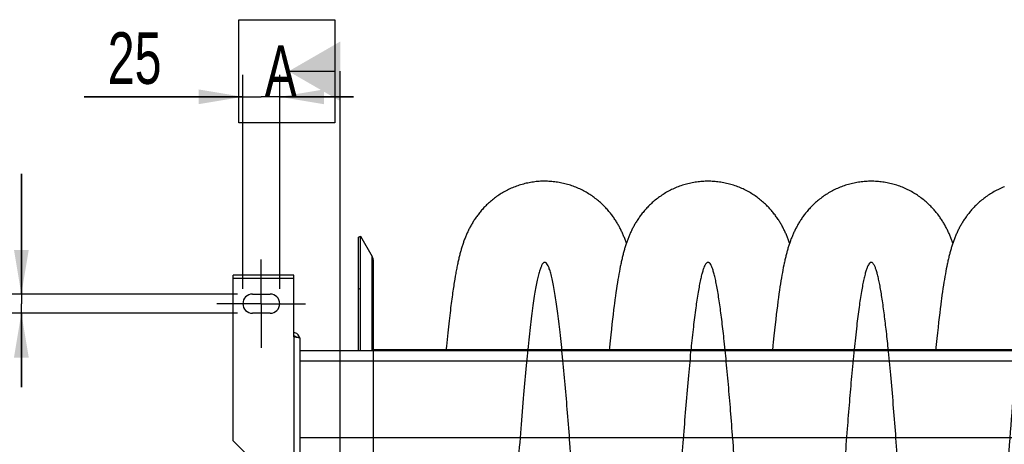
# Model space of a CAD drawing. Extents: x 0 to 594, y 0 to 420.
# Tile 6 of 18: x 304 to 370, y 105 to 134. Entities that reach past the tile are written whole.
import ezdxf

# ---------------------------------------------------------------- set-up
doc = ezdxf.new("R2010")
doc.units = 0
doc.header["$LTSCALE"] = 32.67
doc.linetypes.add('CENTER', pattern=[0.6, 0.375, -0.075, 0.075, -0.075])
doc.layers.get('0').update_dxf_attribs({"linetype": 'CONTINUOUS'})
for name, color, linetype in [('110528_DXF_CONTINUOUS_LINE', 7, 'CONTINUOUS'), ('110528_DXF_DIMENSION', 7, 'CONTINUOUS'), ('110534_DXF_AXIS', 7, 'CONTINUOUS'), ('110534_DXF_CONTINUOUS_LINE', 7, 'CONTINUOUS'), ('110591_DXF_CONTINUOUS_LINE', 7, 'CONTINUOUS'), ('110801_DXF_CONTINUOUS_LINE', 7, 'CONTINUOUS'), ('AG_HOSE_100_DXF_CONTINUOUS', 7, 'CONTINUOUS'), ('ASE_65-100-10_DXF_DIMENSIO', 7, 'CONTINUOUS')]:
    doc.layers.add(name, color=color, linetype=linetype)
doc.styles.get("Standard").update_dxf_attribs({"font": 'txt', "width": 0.7})
doc.dimstyles.new('DIMSTYLE_3', dxfattribs={"dimtxt": 3.5, "dimasz": 3, "dimexe": 1.5, "dimexo": 1, "dimgap": 0.875, "dimtad": 1, "dimdec": 3, "dimlfac": 10, "dimtxsty": 'STANDARD', "dimblk": '_ARROW_FILLED', "dimblk1": '_ARROW_FILLED', "dimblk2": '_ARROW_FILLED', "dimcen": 0.09, "dimazin": 3, "dimtp": 0.2, "dimtm": 0.2, "dimtfac": 1, "dimtdec": 3, "dimtofl": 0, "dimtmove": 0, "dimatfit": 3, "dimtolj": 1})

# ---------------------------------------------------------------- blocks, each defined once
blk = doc.blocks.new('_ARROW_FILLED')
at = {"color": 0, "linetype": 'BYBLOCK'}
blk.add_solid([(0, 0), (-1, 0.167), (-1, -0.167)], dxfattribs=at)
blk = doc.blocks.new('*D3')
at = {"layer": 'ASE_65-100-10_DXF_DIMENSIO', "color": 2, "linetype": 'CONTINUOUS'}
for p, q in [((318.868, 115.394), (318.868, 129.915)), ((321.368, 115.394), (321.368, 129.915)), ((318.868, 128.415), (308.111, 128.415)), ((308.111, 128.415), (320.118, 128.415)), ((326.368, 128.415), (320.118, 128.415)), ((321.368, 128.415), (326.368, 128.415))]:
    blk.add_line(p, q, dxfattribs=at)
at = {"layer": 'ASE_65-100-10_DXF_DIMENSIO', "color": 2, "linetype": 'CONTINUOUS', "xscale": 3, "yscale": 3, "zscale": 3}
blk.add_blockref('_ARROW_FILLED', (318.868, 128.415), dxfattribs=at)
at = {"layer": 'ASE_65-100-10_DXF_DIMENSIO', "color": 2, "linetype": 'CONTINUOUS', "xscale": 3, "yscale": 3, "zscale": 3, "rotation": 180}
blk.add_blockref('_ARROW_FILLED', (321.368, 128.415), dxfattribs=at)
at = {"layer": 'ASE_65-100-10_DXF_DIMENSIO', "color": 2, "linetype": 'CONTINUOUS', "insert": (313.361, 132.79), "char_height": 3.5, "width": 7.875, "attachment_point": 3}
blk.add_mtext('25', dxfattribs=at)
blk = doc.blocks.new('*D4')
at = {"layer": 'ASE_65-100-10_DXF_DIMENSIO', "color": 2, "linetype": 'CONTINUOUS'}
for p, q in [((303.868, 115.044), (303.868, 123.193)), ((303.868, 123.193), (303.868, 114.394)), ((318.518, 115.044), (302.368, 115.044)), ((303.868, 108.744), (303.868, 114.394)), ((318.518, 113.744), (302.368, 113.744)), ((303.868, 113.744), (303.868, 108.744))]:
    blk.add_line(p, q, dxfattribs=at)
at = {"layer": 'ASE_65-100-10_DXF_DIMENSIO', "color": 2, "linetype": 'CONTINUOUS', "xscale": 3, "yscale": 3, "zscale": 3}
for p, rotation in [((303.868, 115.044), 270), ((303.868, 113.744), 90)]:
    blk.add_blockref('_ARROW_FILLED', p, dxfattribs=dict(at, rotation=rotation))
at = {"layer": 'ASE_65-100-10_DXF_DIMENSIO', "color": 2, "linetype": 'CONTINUOUS', "insert": (299.493, 118.693), "char_height": 3.5, "width": 6.75, "attachment_point": 1, "rotation": 90}
blk.add_mtext('13', dxfattribs=at)

msp = doc.modelspace()

# ---------------------------------------------------------------- linework, layer by layer
at = {"layer": '110528_DXF_CONTINUOUS_LINE', "color": 7, "linetype": 'CONTINUOUS'}
for p, q in [((326.7, 118.89382), (326.82991, 118.96882)), ((326.82991, 111.216), (326.82991, 118.96882)), ((326.82991, 118.96882), (327.62894, 117.58484)), ((327.71603, 111.216), (327.71603, 117.25984))]:
    msp.add_line(p, q, dxfattribs=at)
at = {"layer": '110528_DXF_CONTINUOUS_LINE', "color": 3, "linetype": 'CONTINUOUS'}
msp.add_line((326.7, 111.216), (326.7, 118.89382), dxfattribs=at)
at = {"layer": '110528_DXF_CONTINUOUS_LINE', "color": 9, "linetype": 'CONTINUOUS'}
for p, q in [((327.62894, 111.216), (327.62894, 117.58484)), ((326.7, 115.38225), (326.82991, 115.44847))]:
    msp.add_line(p, q, dxfattribs=at)
at = {"layer": '110528_DXF_CONTINUOUS_LINE', "color": 7, "linetype": 'CONTINUOUS'}
msp.add_arc((327.06603, 117.25984), 0.65, 0, 30, dxfattribs=at)
at = {"layer": '110528_DXF_DIMENSION', "color": 2, "linetype": 'CONTINUOUS'}
for p, q in [((318.59328, 126.64324), (318.59328, 133.64324)), ((318.59328, 133.64324), (325.09328, 133.64324)), ((325.09328, 133.64324), (325.09328, 126.64324)), ((321.96828, 130.14324), (325.09328, 130.14324)), ((325.46828, 47.6444), (325.46828, 130.14324)), ((325.09328, 126.64324), (318.59328, 126.64324))]:
    msp.add_line(p, q, dxfattribs=at)
msp.add_solid([(325.46828, 132.16397), (325.46828, 128.12252), (321.96828, 130.14324)], dxfattribs=at)
at = {"layer": '110534_DXF_AXIS', "color": 7, "linetype": 'CENTER'}
for q in [(320.11828, 117.39383), (317.11827, 114.39382), (320.11828, 111.39381), (323.11829, 114.39382)]:
    msp.add_line((320.11828, 114.39382), q, dxfattribs=at)
at = {"layer": '110534_DXF_CONTINUOUS_LINE', "color": 3, "linetype": 'CONTINUOUS'}
for p, q in [((318.21828, 105.09913), (318.21828, 116.32048)), ((322.31828, 116.32047), (318.21828, 116.32047)), ((322.31828, 112.14607), (322.31828, 116.32048)), ((319.51828, 115.04382), (320.71828, 115.04382)), ((320.71828, 113.74382), (319.51828, 113.74382)), ((322.71828, 112.08586), (322.71828, 76.39382)), ((318.21828, 105.09913), (321.21828, 102.09913))]:
    msp.add_line(p, q, dxfattribs=at)
at = {"layer": '110534_DXF_CONTINUOUS_LINE', "color": 9, "linetype": 'CONTINUOUS'}
for p, q in [((318.21828, 116.12047), (322.31828, 116.12047)), ((322.31828, 112.14607), (322.31828, 101.90517))]:
    msp.add_line(p, q, dxfattribs=at)
at = {"layer": '110534_DXF_CONTINUOUS_LINE', "color": 3, "linetype": 'CONTINUOUS'}
for centre, radius, start, end in [((319.51828, 114.39382), 0.65, 90, 270), ((320.71828, 114.39382), 0.65, 270, 90), ((322.32683, 112.02848), 0.39145, 9.3446461, 10.1091537)]:
    msp.add_arc(centre, radius, start, end, dxfattribs=at)
for points, knots in [([(322.7122, 112.09719), (322.69633, 112.18623), (322.59693, 112.35873), (322.40937, 112.42406), (322.31828, 112.42406)], [0, 0, 0, 0, 0.49822857, 1, 1, 1, 1]), ([(322.31828, 112.14607), (322.36932, 112.14118), (322.44347, 112.1341), (322.53768, 112.12399), (322.59771, 112.11661), (322.64647, 112.10963), (322.6842, 112.10206), (322.70546, 112.09649), (322.71828, 112.08945), (322.71828, 112.08586)], [0, 0, 0, 0, 0.37771184, 0.54853637, 0.69852876, 0.82207755, 0.91471109, 0.97358369, 1, 1, 1, 1])]:
    msp.add_open_spline(points, degree=3, knots=knots, dxfattribs=at)
at = {"layer": '110534_DXF_CONTINUOUS_LINE', "color": 7, "linetype": 'CONTINUOUS'}
msp.add_open_spline([(322.31828, 112.22629), (322.35246, 112.22629), (322.42185, 112.20842), (322.4731, 112.15824), (322.49053, 112.12903)], degree=3, knots=[0, 0, 0, 0, 0.50119096, 1, 1, 1, 1], dxfattribs=at)
at = {"layer": '110591_DXF_CONTINUOUS_LINE', "color": 7, "linetype": 'CONTINUOUS'}
msp.add_line((332.6317, 111.25882), (327.71603, 111.25882), dxfattribs=at)
at = {"layer": '110801_DXF_CONTINUOUS_LINE', "color": 7, "linetype": 'CONTINUOUS'}
msp.add_line((322.71828, 111.216), (394.91828, 111.216), dxfattribs=at)
at = {"layer": '110801_DXF_CONTINUOUS_LINE', "color": 9, "linetype": 'CONTINUOUS'}
for p, q in [((322.71828, 110.51612), (394.91828, 110.51612)), ((322.71828, 105.32579), (394.91828, 105.32579))]:
    msp.add_line(p, q, dxfattribs=at)
at = {"layer": 'AG_HOSE_100_DXF_CONTINUOUS', "color": 7, "linetype": 'CONTINUOUS'}
for p, q in [((344.40163, 116.74912), (344.36933, 116.57918)), ((355.47463, 116.83811), (355.44318, 116.67641)), ((355.50613, 116.99371), (355.47463, 116.83811)), ((366.51429, 116.75711), (366.48224, 116.58894)), ((366.54645, 116.91914), (366.51429, 116.75711)), ((333.25442, 116.24884), (333.22043, 116.04872)), ((344.30469, 116.21802), (344.27219, 116.02559)), ((344.33704, 116.40233), (344.30469, 116.21802)), ((344.36933, 116.57918), (344.33704, 116.40233)), ((355.34779, 116.14541), (355.31532, 115.95028)), ((355.37988, 116.33098), (355.34779, 116.14541)), ((355.41163, 116.50763), (355.37988, 116.33098)), ((355.44318, 116.67641), (355.41163, 116.50763)), ((366.38615, 116.04309), (366.35399, 115.84599)), ((366.41822, 116.23231), (366.38615, 116.04309)), ((366.45023, 116.41415), (366.41822, 116.23231)), ((366.48224, 116.58894), (366.45023, 116.41415)), ((344.17319, 115.3934), (344.13951, 115.16229)), ((344.20649, 115.61389), (344.17319, 115.3934)), ((344.23947, 115.8244), (344.20649, 115.61389)), ((344.27219, 116.02559), (344.23947, 115.8244)), ((355.24906, 115.52868), (355.21514, 115.3007)), ((355.28243, 115.74495), (355.24906, 115.52868)), ((355.31532, 115.95028), (355.28243, 115.74495)), ((366.28916, 115.42631), (366.25637, 115.20241)), ((366.32168, 115.64057), (366.28916, 115.42631)), ((366.35399, 115.84599), (366.32168, 115.64057)), ((344.10543, 114.91994), (344.07089, 114.66567)), ((344.13951, 115.16229), (344.10543, 114.91994)), ((355.14558, 114.807), (355.10991, 114.54018)), ((355.18066, 115.06034), (355.14558, 114.807)), ((355.21514, 115.3007), (355.18066, 115.06034)), ((366.22322, 114.96822), (366.18967, 114.7229)), ((366.25637, 115.20241), (366.22322, 114.96822)), ((344.07089, 114.66567), (344.03585, 114.39869)), ((355.07362, 114.25934), (355.03676, 113.96413)), ((355.10991, 114.54018), (355.07362, 114.25934)), ((366.10357, 114.05557), (366.06808, 113.7646)), ((366.13843, 114.33231), (366.10357, 114.05557)), ((343.94569, 113.67033), (343.90846, 113.35225)), ((343.98224, 113.97269), (343.94569, 113.67033)), ((354.99923, 113.65341), (354.96093, 113.32573)), ((355.03676, 113.96413), (354.99923, 113.65341)), ((366.03181, 113.45779), (365.99463, 113.13335)), ((366.06808, 113.7646), (366.03181, 113.45779)), ((343.87034, 113.01632), (343.83122, 112.66074)), ((343.90846, 113.35225), (343.87034, 113.01632)), ((354.92164, 112.97838), (354.88106, 112.60802)), ((354.96093, 113.32573), (354.92164, 112.97838)), ((365.95643, 112.78984), (365.91708, 112.42515)), ((365.99463, 113.13335), (365.95643, 112.78984)), ((343.79088, 112.28265), (343.74913, 111.87915)), ((343.83122, 112.66074), (343.79088, 112.28265)), ((354.8391, 112.21266), (354.79557, 111.78958)), ((354.88106, 112.60802), (354.8391, 112.21266)), ((365.87668, 112.0394), (365.83532, 111.6326)), ((365.91708, 112.42515), (365.87668, 112.0394)), ((343.70601, 111.4497), (343.68307, 111.216)), ((343.74913, 111.87915), (343.70601, 111.4497)), ((365.83532, 111.6326), (365.79417, 111.216))]:
    msp.add_line(p, q, dxfattribs=at)
at = {"layer": 'AG_HOSE_100_DXF_CONTINUOUS', "color": 9, "linetype": 'CONTINUOUS'}
for p in [(327.71603, 66.39382), (389.71603, 111.25882)]:
    msp.add_line(p, (327.71603, 111.25882), dxfattribs=at)
at = {"layer": 'AG_HOSE_100_DXF_CONTINUOUS', "color": 7, "linetype": 'CONTINUOUS'}
for points in [[(339.31932, 122.69382), (339.23715, 122.69322), (339.13858, 122.69091), (339.04007, 122.68687), (338.94161, 122.68109), (338.84327, 122.67358), (338.74508, 122.66435), (338.64708, 122.6534), (338.5493, 122.64072), (338.4518, 122.62634), (338.3546, 122.61025), (338.25774, 122.59247), (338.16127, 122.573), (338.06521, 122.55186), (337.9696, 122.52906), (337.8745, 122.50461), (337.77993, 122.47854), (337.68591, 122.45084), (337.59252, 122.42155), (337.49977, 122.39067), (337.40768, 122.35824), (337.31632, 122.32427), (337.22571, 122.28878), (337.13587, 122.2518), (337.04687, 122.21336), (336.95873, 122.17348), (336.87147, 122.13218), (336.78519, 122.08954), (336.69992, 122.04557), (336.61566, 122.0003), (336.53251, 121.95381), (336.45049, 121.90612), (336.36961, 121.85727), (336.28995, 121.80734), (336.21152, 121.75636), (336.13433, 121.70436), (336.05848, 121.65144), (335.98395, 121.59764), (335.91076, 121.54299), (335.83899, 121.4876), (335.76862, 121.43151), (335.69967, 121.37475), (335.63221, 121.31745), (335.56623, 121.25964), (335.50172, 121.20137), (335.43875, 121.14276), (335.37735, 121.08388), (335.31746, 121.02475), (335.25908, 120.96543), (335.20221, 120.90599), (335.14681, 120.84642), (335.09281, 120.78673), (335.04018, 120.72694), (334.98891, 120.66708), (334.93892, 120.60713), (334.89018, 120.54708), (334.84268, 120.487), (334.79645, 120.42696), (334.75143, 120.36696), (334.70762, 120.30704), (334.66511, 120.24736), (334.62387, 120.18799), (334.58386, 120.12892), (334.54505, 120.07017), (334.50746, 120.01183), (334.471, 119.95385), (334.43553, 119.89606), (334.40103, 119.83847), (334.36747, 119.78109), (334.33471, 119.72371), (334.30274, 119.66635), (334.27152, 119.60901), (334.24094, 119.55147), (334.21097, 119.4937), (334.1816, 119.43571), (334.15276, 119.37738), (334.1244, 119.31861), (334.09654, 119.25946), (334.06922, 119.20001), (334.04242, 119.14023), (334.01612, 119.08011), (333.99038, 119.01979), (333.96518, 118.95925), (333.94051, 118.89847), (333.91638, 118.83757), (333.8928, 118.77654), (333.86974, 118.71536), (333.8472, 118.65408), (333.82517, 118.59271), (333.80363, 118.53121), (333.78257, 118.4696), (333.76199, 118.40792), (333.74185, 118.3461), (333.7221, 118.28402), (333.70272, 118.22165), (333.6837, 118.15898), (333.66498, 118.09583), (333.64655, 118.03219), (333.62839, 117.96801), (333.61044, 117.90308), (333.59266, 117.83733), (333.57507, 117.77074), (333.55761, 117.70316), (333.54028, 117.63449), (333.52306, 117.56474), (333.50594, 117.49382), (333.48892, 117.42169), (333.47197, 117.34829), (333.4551, 117.27357), (333.4383, 117.19749), (333.42155, 117.11998), (333.40484, 117.04093), (333.38815, 116.9603), (333.37149, 116.87802), (333.35482, 116.79398), (333.33815, 116.70812), (333.32147, 116.62038), (333.30476, 116.53065), (333.28804, 116.43894), (333.25442, 116.24884)], [(344.84712, 118.49592), (344.84601, 118.49921), (344.82425, 118.56214), (344.80204, 118.62477), (344.77936, 118.68717), (344.75618, 118.74934), (344.73255, 118.81118), (344.70843, 118.87272), (344.68382, 118.93397), (344.65875, 118.99484), (344.6332, 119.05533), (344.60716, 119.11549), (344.58062, 119.17528), (344.5536, 119.23471), (344.52605, 119.29381), (344.49796, 119.35262), (344.46934, 119.41111), (344.44015, 119.46934), (344.41034, 119.52737), (344.37992, 119.58518), (344.34887, 119.6428), (344.31704, 119.70047), (344.28443, 119.75814), (344.251, 119.81583), (344.21659, 119.87383), (344.18112, 119.93214), (344.14461, 119.99073), (344.10693, 120.04972), (344.06799, 120.10917), (344.02782, 120.16897), (343.98644, 120.22902), (343.94383, 120.28929), (343.89996, 120.34975), (343.85491, 120.41025), (343.80866, 120.47074), (343.76118, 120.53122), (343.71249, 120.59161), (343.6626, 120.65186), (343.61146, 120.71197), (343.55898, 120.772), (343.50515, 120.83191), (343.44994, 120.89167), (343.39325, 120.95133), (343.33502, 121.0109), (343.27527, 121.07028), (343.21397, 121.12946), (343.15107, 121.1884), (343.08658, 121.24704), (343.0206, 121.30523), (342.95311, 121.36293), (342.8841, 121.4201), (342.81366, 121.47662), (342.7418, 121.53242), (342.6685, 121.58749), (342.59386, 121.64172), (342.51786, 121.69507), (342.44051, 121.74749), (342.3619, 121.7989), (342.28205, 121.84926), (342.20095, 121.89853), (342.1187, 121.94664), (342.0353, 121.99354), (341.95078, 122.03922), (341.86523, 122.08359), (341.77866, 122.12662), (341.6911, 122.1683), (341.60264, 122.20855), (341.51331, 122.24735), (341.42313, 122.28468), (341.33218, 122.3205), (341.24047, 122.35479), (341.14802, 122.38754), (341.05491, 122.4187), (340.96114, 122.44828), (340.86675, 122.47624), (340.77179, 122.50257), (340.6763, 122.52726), (340.5803, 122.55028), (340.48384, 122.57163), (340.38697, 122.5913), (340.2897, 122.60926), (340.19209, 122.62551), (340.09417, 122.64005), (339.99597, 122.65286), (339.89755, 122.66394), (339.79893, 122.67328), (339.70015, 122.68088), (339.60126, 122.68673), (339.5023, 122.69084), (339.40329, 122.69319), (339.31932, 122.69382)], [(350.37494, 122.69367), (350.29214, 122.69306), (350.19295, 122.69072), (350.0938, 122.68662), (349.99472, 122.68077), (349.89575, 122.67317), (349.79694, 122.66382), (349.69832, 122.65272), (349.59992, 122.63988), (349.50181, 122.62531), (349.404, 122.60902), (349.30653, 122.59101), (349.20946, 122.57129), (349.11282, 122.54988), (349.01662, 122.52679), (348.92094, 122.50203), (348.8258, 122.47561), (348.73123, 122.44756), (348.63729, 122.4179), (348.544, 122.38664), (348.45139, 122.35379), (348.35952, 122.31939), (348.26841, 122.28346), (348.17809, 122.24602), (348.08862, 122.2071), (348.00003, 122.16672), (347.91234, 122.12493), (347.82565, 122.08176), (347.73999, 122.03726), (347.65535, 121.99145), (347.57185, 121.94441), (347.4895, 121.89616), (347.4083, 121.84674), (347.32834, 121.79623), (347.24964, 121.74467), (347.17219, 121.69208), (347.09611, 121.63857), (347.02138, 121.58418), (346.94801, 121.52895), (346.87609, 121.47299), (346.80563, 121.41634), (346.7366, 121.35904), (346.66909, 121.3012), (346.60307, 121.24287), (346.53855, 121.18408), (346.47556, 121.12493), (346.4141, 121.06547), (346.35415, 121.00574), (346.29569, 120.9458), (346.23873, 120.8857), (346.18324, 120.82546), (346.12917, 120.76511), (346.0765, 120.70468), (346.02522, 120.6442), (345.97529, 120.5837), (345.92668, 120.52321), (345.87939, 120.46275), (345.83336, 120.40235), (345.78858, 120.34202), (345.74502, 120.2818), (345.70268, 120.22173), (345.66152, 120.16182), (345.62153, 120.10211), (345.58271, 120.04267), (345.54506, 119.98356), (345.50852, 119.92476), (345.47303, 119.86621), (345.43861, 119.80803), (345.40518, 119.75013), (345.37252, 119.69218), (345.34059, 119.63412), (345.30939, 119.57601), (345.27879, 119.51762), (345.24871, 119.45881), (345.21921, 119.3997), (345.19034, 119.34042), (345.16208, 119.28093), (345.13441, 119.22124), (345.10741, 119.16152), (345.08105, 119.10177), (345.05531, 119.04197), (345.03022, 118.98224), (345.00579, 118.92262), (344.98196, 118.86306), (344.95868, 118.80344), (344.93596, 118.74382), (344.91375, 118.68413), (344.89195, 118.62411), (344.87053, 118.5637), (344.84948, 118.5029), (344.82874, 118.44154), (344.80827, 118.3795), (344.78808, 118.31682), (344.76819, 118.25357), (344.74858, 118.18973), (344.72925, 118.12524), (344.71022, 118.06021), (344.69148, 117.99465), (344.673, 117.92848), (344.65478, 117.86168), (344.63681, 117.79422), (344.61906, 117.72606), (344.60151, 117.6571), (344.58415, 117.58731), (344.56697, 117.51665), (344.54994, 117.44504), (344.53305, 117.37241), (344.51629, 117.29874), (344.49965, 117.22397), (344.48311, 117.14805), (344.46668, 117.07093), (344.45032, 116.99253), (344.43404, 116.91282), (344.40163, 116.74912)], [(355.90262, 118.49579), (355.89967, 118.50452), (355.87772, 118.56783), (355.85532, 118.63084), (355.83245, 118.69361), (355.80908, 118.75614), (355.78522, 118.81838), (355.76084, 118.88042), (355.73593, 118.94222), (355.71058, 119.00356), (355.68478, 119.06444), (355.6585, 119.1249), (355.63183, 119.18479), (355.60479, 119.24401), (355.57734, 119.3027), (355.5494, 119.361), (355.52099, 119.41888), (355.49207, 119.4764), (355.46253, 119.53376), (355.43235, 119.59097), (355.40153, 119.64805), (355.36993, 119.70519), (355.33753, 119.76239), (355.30431, 119.81965), (355.27011, 119.87719), (355.23489, 119.93504), (355.19865, 119.99314), (355.16131, 120.05155), (355.12283, 120.11027), (355.08319, 120.16926), (355.04238, 120.2285), (355.00035, 120.28797), (354.9571, 120.34764), (354.91257, 120.40749), (354.86675, 120.4675), (354.81961, 120.52764), (354.77112, 120.58789), (354.72124, 120.64822), (354.66995, 120.7086), (354.61724, 120.76898), (354.56308, 120.82933), (354.50744, 120.88962), (354.45034, 120.94977), (354.39174, 121.00975), (354.33163, 121.06951), (354.27005, 121.12897), (354.20696, 121.18809), (354.14237, 121.24683), (354.07631, 121.30509), (354.00879, 121.36282), (353.93978, 121.41999), (353.86935, 121.47649), (353.7975, 121.53229), (353.72422, 121.58735), (353.64958, 121.64157), (353.57359, 121.69491), (353.49624, 121.74733), (353.41763, 121.79875), (353.33776, 121.84912), (353.25663, 121.89841), (353.17434, 121.94653), (353.09091, 121.99345), (353.00634, 122.03915), (352.92075, 122.08353), (352.83415, 122.12658), (352.74656, 122.16826), (352.65807, 122.20852), (352.56874, 122.24732), (352.47855, 122.28465), (352.38759, 122.32046), (352.29587, 122.35475), (352.20343, 122.38749), (352.11031, 122.41865), (352.01654, 122.44822), (351.92215, 122.47617), (351.82719, 122.5025), (351.7317, 122.52718), (351.6357, 122.5502), (351.53926, 122.57154), (351.44239, 122.5912), (351.34513, 122.60915), (351.24753, 122.6254), (351.14962, 122.63993), (351.05144, 122.65274), (350.95303, 122.66381), (350.85444, 122.67314), (350.75567, 122.68074), (350.6568, 122.68659), (350.55787, 122.69069), (350.45889, 122.69305), (350.37494, 122.69367)], [(361.43035, 122.69379), (361.34759, 122.69318), (361.24844, 122.69084), (361.14934, 122.68675), (361.05031, 122.68091), (360.9514, 122.67331), (360.85265, 122.66397), (360.75409, 122.65288), (360.65576, 122.64006), (360.55771, 122.62551), (360.45997, 122.60924), (360.36257, 122.59125), (360.26556, 122.57155), (360.16898, 122.55017), (360.07285, 122.52711), (359.97724, 122.50238), (359.88215, 122.476), (359.78764, 122.44798), (359.69375, 122.41835), (359.6005, 122.38712), (359.50792, 122.35431), (359.41609, 122.31994), (359.32503, 122.28405), (359.23476, 122.24665), (359.14537, 122.20778), (359.05687, 122.16748), (358.96929, 122.12576), (358.88271, 122.08268), (358.79713, 122.03826), (358.71257, 121.99253), (358.62915, 121.94556), (358.54685, 121.89739), (358.4657, 121.84804), (358.38581, 121.79761), (358.30719, 121.74614), (358.22983, 121.69366), (358.15385, 121.64027), (358.07924, 121.58602), (358.00601, 121.53095), (357.93422, 121.47515), (357.86389, 121.41867), (357.795, 121.36155), (357.72761, 121.30389), (357.66172, 121.24574), (357.59731, 121.18714), (357.53444, 121.12818), (357.47309, 121.06892), (357.41324, 121.00939), (357.3549, 120.94966), (357.29806, 120.88979), (357.24268, 120.82978), (357.18874, 120.76969), (357.13621, 120.70953), (357.08507, 120.64936), (357.03529, 120.58917), (356.98683, 120.529), (356.93968, 120.46888), (356.8938, 120.40882), (356.84913, 120.34881), (356.80568, 120.2889), (356.76345, 120.22916), (356.72239, 120.16959), (356.6825, 120.11022), (356.64381, 120.05117), (356.60633, 119.99254), (356.56999, 119.93428), (356.53469, 119.87628), (356.50045, 119.81865), (356.46719, 119.7613), (356.43462, 119.70378), (356.40268, 119.646), (356.37141, 119.58804), (356.34068, 119.5297), (356.31041, 119.47081), (356.28066, 119.41151), (356.25154, 119.352), (356.22303, 119.29228), (356.19512, 119.23234), (356.16788, 119.1724), (356.14131, 119.11247), (356.11539, 119.05251), (356.09015, 118.9927), (356.0656, 118.93308), (356.04169, 118.87359), (356.01839, 118.81418), (355.99568, 118.75488), (355.97354, 118.69565), (355.95187, 118.63631), (355.93067, 118.57684), (355.90991, 118.51722), (355.88954, 118.45731), (355.86952, 118.39705), (355.84985, 118.33643), (355.83051, 118.27542), (355.81147, 118.21395), (355.79273, 118.15202), (355.77428, 118.08961), (355.7561, 118.0267), (355.73817, 117.96323), (355.72048, 117.89918), (355.70303, 117.83453), (355.68579, 117.76923), (355.66875, 117.70321), (355.65189, 117.63646), (355.6352, 117.56892), (355.61866, 117.50052), (355.60226, 117.43122), (355.586, 117.36098), (355.56984, 117.28974), (355.55379, 117.21745), (355.53783, 117.14406), (355.50613, 116.99371)], [(366.95821, 118.4959), (366.95563, 118.50351), (366.93539, 118.562), (366.91462, 118.62064), (366.89329, 118.67948), (366.87137, 118.73849), (366.84887, 118.79767), (366.82573, 118.85708), (366.80195, 118.91667), (366.77757, 118.97629), (366.75256, 119.03597), (366.7269, 119.09571), (366.70066, 119.15533), (366.67382, 119.21484), (366.64635, 119.27426), (366.61832, 119.33341), (366.58977, 119.39221), (366.56063, 119.45077), (366.53086, 119.50917), (366.50047, 119.56737), (366.46942, 119.62541), (366.43758, 119.6835), (366.40492, 119.74165), (366.37144, 119.79984), (366.33701, 119.85823), (366.3016, 119.91685), (366.26519, 119.97564), (366.22773, 120.03466), (366.18917, 120.09389), (366.14951, 120.15332), (366.10867, 120.21299), (366.0666, 120.2729), (366.0233, 120.333), (365.97874, 120.39327), (365.93287, 120.4537), (365.88569, 120.51426), (365.8372, 120.57485), (365.78737, 120.63546), (365.7362, 120.69605), (365.68364, 120.7566), (365.6297, 120.81704), (365.57434, 120.87737), (365.51752, 120.93757), (365.45919, 120.99762), (365.39936, 121.05746), (365.33802, 121.11705), (365.27512, 121.17635), (365.21067, 121.23531), (365.14471, 121.29383), (365.07725, 121.35186), (365.00825, 121.40936), (364.93781, 121.46622), (364.8659, 121.5224), (364.79252, 121.57786), (364.71778, 121.63248), (364.64166, 121.68622), (364.56417, 121.73905), (364.4854, 121.79086), (364.40538, 121.84161), (364.32409, 121.89128), (364.24163, 121.93978), (364.15802, 121.98707), (364.07326, 122.03312), (363.98746, 122.07787), (363.90062, 122.12127), (363.81277, 122.16331), (363.72401, 122.20392), (363.63437, 122.24306), (363.54385, 122.28073), (363.45254, 122.31688), (363.36047, 122.35149), (363.26765, 122.38454), (363.17414, 122.416), (363.07997, 122.44586), (362.98517, 122.47409), (362.88979, 122.50067), (362.79386, 122.5256), (362.69742, 122.54885), (362.60051, 122.57041), (362.50318, 122.59026), (362.40545, 122.6084), (362.30738, 122.62481), (362.20899, 122.63949), (362.11032, 122.65243), (362.01142, 122.66361), (361.91232, 122.67305), (361.81307, 122.68072), (361.7137, 122.68663), (361.61427, 122.69078), (361.51479, 122.69316), (361.43035, 122.69379)], [(370.46355, 122.31683), (370.37218, 122.28065), (370.28161, 122.24295), (370.19192, 122.20377), (370.10312, 122.16314), (370.01525, 122.12108), (369.92839, 122.07765), (369.84257, 122.03289), (369.75781, 121.98682), (369.6742, 121.93952), (369.59175, 121.89101), (369.51047, 121.84134), (369.43045, 121.79058), (369.35169, 121.73876), (369.27421, 121.68592), (369.19811, 121.63218), (369.12337, 121.57756), (369.05001, 121.5221), (368.97812, 121.46592), (368.9077, 121.40906), (368.83872, 121.35157), (368.77128, 121.29355), (368.70537, 121.23505), (368.64095, 121.1761), (368.57809, 121.11683), (368.51679, 121.05728), (368.45701, 120.99747), (368.39875, 120.93748), (368.34201, 120.87736), (368.28674, 120.81713), (368.23292, 120.75682), (368.18054, 120.69648), (368.12956, 120.63612), (368.07995, 120.5758), (368.03169, 120.51552), (367.98476, 120.45533), (367.93913, 120.39524), (367.89476, 120.33528), (367.85164, 120.27548), (367.80971, 120.21583), (367.76896, 120.15636), (367.72934, 120.09707), (367.69082, 120.03796), (367.65336, 119.97903), (367.61695, 119.92031), (367.58153, 119.86177), (367.5471, 119.80346), (367.51362, 119.74535), (367.481, 119.68736), (367.44926, 119.62954), (367.41834, 119.57185), (367.38806, 119.51396), (367.35838, 119.45585), (367.32931, 119.39755), (367.30071, 119.33877), (367.27251, 119.27939), (367.24477, 119.21951), (367.21753, 119.15922), (367.19074, 119.09846), (367.16443, 119.03725), (367.13871, 118.97588), (367.11357, 118.91437), (367.08897, 118.85267), (367.06497, 118.79092), (367.04155, 118.72914), (367.01867, 118.66729), (366.99634, 118.60537), (366.97452, 118.54339), (366.9532, 118.48131), (366.93235, 118.41912), (366.91197, 118.35681), (366.89202, 118.29435), (366.87248, 118.23171), (366.85335, 118.1689), (366.83459, 118.10585), (366.81616, 118.04244), (366.79805, 117.97867), (366.78023, 117.91448), (366.76264, 117.84966), (366.74527, 117.78419), (366.7281, 117.71801), (366.71108, 117.65095), (366.69419, 117.58291), (366.67744, 117.5139), (366.66079, 117.4438), (366.64422, 117.37256), (366.62775, 117.30014), (366.61136, 117.22651), (366.59504, 117.15165), (366.57878, 117.07548), (366.54645, 116.91914)], [(333.22043, 116.04872), (333.20323, 115.94436), (333.18586, 115.83685), (333.16833, 115.72615), (333.15062, 115.61202), (333.1327, 115.49429), (333.11458, 115.37292), (333.09628, 115.24785), (333.07777, 115.11895), (333.05907, 114.98614), (333.04019, 114.84945), (333.02115, 114.70893), (333.00192, 114.56433), (332.98245, 114.41523), (332.96277, 114.26161), (332.94285, 114.10327), (332.92261, 113.93946), (332.90205, 113.76998), (332.88117, 113.59475), (332.85994, 113.4132), (332.83827, 113.22465), (332.81624, 113.02941), (332.79395, 112.8284), (332.77137, 112.62107), (332.74853, 112.40771), (332.72569, 112.19061), (332.70285, 111.96991), (332.68001, 111.74547), (332.65736, 111.51938), (332.62754, 111.216)], [(366.18967, 114.7229), (366.17271, 114.5958), (366.13843, 114.33231)], [(344.03585, 114.39869), (344.01813, 114.26024), (343.98224, 113.97269)], [(354.79557, 111.78958), (354.77346, 111.56964), (354.73864, 111.216)]]:
    msp.add_lwpolyline(points, dxfattribs=at)
at = {"layer": 'AG_HOSE_100_DXF_CONTINUOUS', "color": 9, "linetype": 'CONTINUOUS'}
msp.add_open_spline([(376.51603, 70.24192), (376.43388, 71.23565), (376.26493, 73.40936), (376.02075, 76.84739), (375.76316, 80.72422), (375.50605, 84.77338), (375.24184, 89.02303), (374.97789, 93.26831), (374.70018, 97.62843), (374.46666, 101.11379), (374.2795, 103.7345), (374.15018, 105.46707), (374.01752, 107.15174), (373.88117, 108.77381), (373.74492, 110.27527), (373.60566, 111.67923), (373.46312, 112.96876), (373.33814, 113.95802), (373.23896, 114.6483), (373.17071, 115.08444), (373.10252, 115.48087), (373.03285, 115.84518), (372.96153, 116.17446), (372.88815, 116.46573), (372.81508, 116.70829), (372.74237, 116.90179), (372.67822, 117.03098), (372.62502, 117.10757), (372.58796, 117.14836), (372.55045, 117.17695), (372.51198, 117.19296), (372.47267, 117.19527), (372.43256, 117.1832), (372.3924, 117.15627), (372.33363, 117.09494), (372.26378, 116.97738), (372.18551, 116.79159), (372.114, 116.5708), (372.04697, 116.32342), (371.95811, 115.9455), (371.84518, 115.36209), (371.7131, 114.53259), (371.57785, 113.53198), (371.44218, 112.38204), (371.24237, 110.48162), (371.00308, 107.8018), (370.71918, 104.15316), (370.43385, 100.08345), (370.13275, 95.47288), (369.83983, 90.79373), (369.54614, 86.05688), (369.26107, 81.52934), (369.00936, 77.7057), (368.80061, 74.72168), (368.64437, 72.60264), (368.49217, 70.66271), (368.34101, 68.86725), (368.18618, 67.18069), (368.02704, 65.62476), (367.88999, 64.44803), (367.7788, 63.60727), (367.69688, 63.04163), (367.61296, 62.52013), (367.52663, 62.04712), (367.44054, 61.63975), (367.36074, 61.32212), (367.28823, 61.08426), (367.22589, 60.9148), (367.1638, 60.78101), (367.10827, 60.69227), (367.06139, 60.64068), (367.02684, 60.61356), (366.99165, 60.5971), (366.95575, 60.592), (366.91993, 60.59869), (366.88484, 60.61663), (366.85036, 60.64518), (366.80108, 60.70151), (366.74164, 60.8012), (366.67452, 60.95397), (366.60709, 61.14857), (366.53704, 61.39308), (366.4651, 61.68998), (366.3915, 62.04122), (366.31775, 62.44017), (366.21908, 63.03636), (366.10049, 63.86551), (365.9604, 64.9972), (365.81655, 66.31841), (365.66927, 67.8286), (365.52181, 69.48874), (365.36963, 71.34235), (365.21342, 73.38264), (365.01253, 76.16736), (364.76763, 79.79537), (364.48188, 84.26782), (364.1809, 89.11012), (363.88027, 93.94418), (363.62068, 97.98661), (363.41262, 101.07373), (363.25257, 103.34778), (363.09259, 105.50108), (362.92887, 107.56487), (362.76113, 109.51202), (362.59905, 111.2085), (362.44871, 112.60915), (362.3304, 113.58874), (362.2324, 114.31232), (362.15848, 114.81317), (362.08463, 115.2679), (362.01088, 115.67571), (361.93725, 116.03587), (361.86377, 116.34781), (361.79058, 116.61115), (361.71627, 116.82949), (361.64971, 116.9812), (361.59213, 117.07674), (361.55214, 117.12848), (361.51178, 117.16597), (361.47041, 117.18908), (361.42761, 117.19646), (361.38621, 117.18727), (361.3474, 117.16444), (361.29326, 117.11396), (361.22855, 117.01551), (361.15617, 116.85881), (361.08067, 116.64547), (361.00309, 116.37256), (360.92367, 116.03738), (360.84399, 115.64571), (360.73129, 115.01364), (360.59378, 114.08808), (360.42992, 112.77701), (360.26163, 111.21192), (360.09904, 109.49951), (359.94414, 107.70585), (359.79195, 105.80736), (359.63572, 103.72598), (359.4177, 100.65428), (359.13975, 96.45862), (358.81508, 91.29329), (358.48143, 85.90556), (358.202, 81.47639), (357.96766, 77.92866), (357.78996, 75.34756), (357.60778, 72.84414), (357.43886, 70.68574), (357.28996, 68.92668), (357.16101, 67.5081), (357.02888, 66.17311), (356.89306, 64.93586), (356.75749, 63.84388), (356.6389, 63.01749), (356.54022, 62.42364), (356.46647, 62.02654), (356.39287, 61.67719), (356.32094, 61.38214), (356.2509, 61.13945), (356.18348, 60.94663), (356.11638, 60.79562), (356.05624, 60.69632), (356.00519, 60.63977), (355.96767, 60.61103), (355.92923, 60.59488), (355.87532, 60.5914), (355.8219, 60.61946), (355.77623, 60.66484), (355.72266, 60.73568), (355.65858, 60.85792), (355.58587, 61.04314), (355.51287, 61.2774), (355.43698, 61.57027), (355.35906, 61.92447), (355.27932, 62.34211), (355.19942, 62.81514), (355.09724, 63.48904), (354.97706, 64.39571), (354.83686, 65.60291), (354.69291, 66.99761), (354.54552, 68.57858), (354.39798, 70.30415), (354.24579, 72.21879), (354.08956, 74.31488), (353.93387, 76.52061), (353.78211, 78.7635), (353.574, 81.93983), (353.31126, 86.10891), (352.98614, 91.35897), (352.67596, 96.29225), (352.41711, 100.20855), (352.22448, 102.96249), (352.07669, 104.97634), (351.92896, 106.8757), (351.77777, 108.69018), (351.62289, 110.39807), (351.46708, 111.94423), (351.33585, 113.09548), (351.23359, 113.89737), (351.15784, 114.44599), (351.08019, 114.95936), (351.0003, 115.43383), (350.92056, 115.85294), (350.84102, 116.21585), (350.76174, 116.52182), (350.6829, 116.77067), (350.60458, 116.962), (350.53413, 117.08542), (350.4735, 117.15225), (350.42906, 117.18338), (350.38262, 117.19661), (350.3357, 117.18978), (350.29068, 117.16422), (350.24702, 117.1219), (350.20377, 117.06294), (350.14723, 116.96351), (350.08171, 116.80982), (350.00878, 116.59151), (349.93554, 116.32422), (349.85956, 115.99757), (349.78153, 115.6091), (349.6689, 114.97066), (349.53135, 114.0374), (349.37296, 112.76114), (349.20874, 111.23664), (349.04005, 109.46657), (348.87232, 107.51494), (348.70858, 105.44723), (348.54379, 103.22556), (348.37463, 100.81334), (348.20128, 98.22612), (348.02789, 95.54742), (347.78558, 91.71396), (347.51412, 87.32468), (347.24837, 83.08674), (347.05723, 80.12334), (346.90929, 77.89181), (346.7614, 75.73863), (346.60979, 73.62657), (346.45432, 71.57779), (346.29817, 69.65925), (346.14607, 67.93706), (345.99535, 66.3809), (345.86333, 65.1629), (345.75253, 64.25025), (345.67244, 63.64173), (345.5924, 63.08599), (345.51246, 62.58417), (345.43264, 62.13725), (345.35125, 61.73766), (345.26818, 61.3894), (345.18275, 61.09662), (345.10778, 60.89593), (345.04564, 60.77099), (345.00409, 60.70384), (344.96441, 60.6546), (344.92713, 60.62097), (344.88911, 60.5997), (344.85003, 60.59162), (344.81085, 60.59762), (344.77267, 60.61701), (344.73531, 60.6488), (344.67871, 60.71634), (344.60977, 60.84189), (344.53138, 61.03881), (344.45249, 61.29324), (344.37317, 61.60478), (344.29362, 61.9732), (344.21386, 62.39776), (344.13395, 62.8776), (344.05139, 63.42886), (343.96664, 64.0535), (343.84623, 65.02482), (343.70316, 66.33403), (343.54017, 68.01923), (343.37554, 69.8985), (343.20653, 72.00205), (343.03341, 74.31947), (342.86019, 76.77976), (342.68177, 79.43449), (342.49865, 82.26134), (342.27429, 85.8148), (342.00806, 90.10741), (341.75028, 94.23682), (341.53478, 97.58442), (341.37045, 100.06328), (341.20188, 102.50535), (341.03276, 104.82728), (340.86799, 106.94665), (340.70446, 108.89815), (340.53701, 110.7178), (340.38888, 112.14909), (340.26879, 113.18248), (340.18204, 113.86974), (340.09539, 114.49579), (340.00686, 115.07202), (339.91626, 115.59322), (339.8231, 116.05432), (339.73037, 116.43758), (339.64149, 116.73264), (339.55672, 116.94569), (339.48705, 117.07245), (339.4286, 117.14168), (339.388, 117.17476), (339.34619, 117.1932), (339.28369, 117.19625), (339.22181, 117.15579), (339.16956, 117.09393), (339.12615, 117.02621), (339.08306, 116.94177), (339.02128, 116.79666), (338.94638, 116.57133), (338.86076, 116.24914), (338.77479, 115.86013), (338.68851, 115.40523), (338.5992, 114.86827), (338.50752, 114.24681), (338.41369, 113.53888), (338.31974, 112.76011), (338.19533, 111.63846), (338.04525, 110.12739), (337.8671, 108.12432), (337.68423, 105.86108), (337.49691, 103.35151), (337.30944, 100.67565), (337.04403, 96.69799), (336.84976, 93.61519), (336.71603, 91.47327)], degree=3, knots=[0, 0, 0, 0, 0.00719306, 0.01572791, 0.02486389, 0.03522155, 0.04499685, 0.05557945, 0.06590553, 0.07651388, 0.08077864, 0.08485907, 0.08904712, 0.09296923, 0.09660161, 0.09992288, 0.10314673, 0.10596055, 0.10711546, 0.10817737, 0.10914499, 0.11001709, 0.11085295, 0.11157506, 0.11218351, 0.11267927, 0.11306536, 0.11321974, 0.11335066, 0.11346141, 0.11355741, 0.11364683, 0.11373967, 0.11385444, 0.11399166, 0.11434941, 0.11483185, 0.11544534, 0.11602163, 0.11668064, 0.11824544, 0.12030703, 0.12273919, 0.12552891, 0.1286598, 0.13652382, 0.14493664, 0.15505998, 0.16595395, 0.17826746, 0.18888074, 0.20019059, 0.21099313, 0.21652359, 0.22176944, 0.22632108, 0.23056093, 0.23476736, 0.23853866, 0.24184357, 0.24331301, 0.24465645, 0.24596651, 0.2471232, 0.24812471, 0.24896965, 0.24948479, 0.24991798, 0.25027104, 0.25054775, 0.2506687, 0.25077228, 0.25086261, 0.25094578, 0.2510295, 0.25112131, 0.25122705, 0.2513506, 0.25165961, 0.25205913, 0.25255331, 0.25314395, 0.25389344, 0.25475657, 0.25573246, 0.25681996, 0.25911573, 0.26177407, 0.26504583, 0.26870276, 0.27271995, 0.27706885, 0.28211937, 0.28748132, 0.29720959, 0.30835079, 0.31981069, 0.33220871, 0.34329043, 0.34903219, 0.35452928, 0.35973567, 0.36460854, 0.36946389, 0.37383402, 0.37690217, 0.37962586, 0.38095162, 0.38216958, 0.38327789, 0.38427485, 0.38515896, 0.38592953, 0.3865863, 0.38712973, 0.38759279, 0.38777754, 0.38793324, 0.38806306, 0.38817246, 0.38827043, 0.38836922, 0.38847163, 0.38859181, 0.38890029, 0.38931287, 0.38983607, 0.3905307, 0.39135894, 0.39232027, 0.39341372, 0.39599016, 0.3990692, 0.40294477, 0.40734507, 0.41147769, 0.41593201, 0.42108441, 0.42653464, 0.43814654, 0.45141751, 0.46387019, 0.47708733, 0.4834324, 0.48951875, 0.49575107, 0.50153947, 0.50513662, 0.50848598, 0.51181506, 0.51481394, 0.51746472, 0.51975265, 0.5208358, 0.52180728, 0.52266597, 0.52341099, 0.52399753, 0.52448763, 0.5248832, 0.52518852, 0.52531975, 0.52543072, 0.52552685, 0.5256163, 0.52581204, 0.52593563, 0.52608179, 0.52645004, 0.52692691, 0.52751605, 0.52821889, 0.52910894, 0.53013178, 0.53128586, 0.5325694, 0.53504863, 0.5378832, 0.54133624, 0.54516304, 0.54933739, 0.5538296, 0.55901849, 0.56450014, 0.56978104, 0.57523537, 0.58746287, 0.59991583, 0.61318109, 0.62312115, 0.62822901, 0.63309615, 0.63768786, 0.64197203, 0.64623088, 0.65005874, 0.65318205, 0.65458926, 0.65589024, 0.65717716, 0.65833467, 0.65936098, 0.6602545, 0.66101424, 0.66164061, 0.66213566, 0.66250491, 0.6626576, 0.66278324, 0.66289162, 0.66299735, 0.66311604, 0.66325908, 0.66343313, 0.66364189, 0.66408297, 0.66463558, 0.66530154, 0.6660814, 0.66705448, 0.66815953, 0.67075783, 0.67385844, 0.67743649, 0.68181865, 0.68668504, 0.69156703, 0.69678147, 0.7027558, 0.7090112, 0.71548711, 0.72212001, 0.73672045, 0.74721127, 0.75275193, 0.75814247, 0.76334448, 0.76832132, 0.77341771, 0.77816652, 0.78220708, 0.7858896, 0.78944486, 0.79104468, 0.79252155, 0.7938724, 0.79509494, 0.79618714, 0.79714715, 0.79803645, 0.79876902, 0.79934651, 0.79957867, 0.79977467, 0.79991499, 0.80003353, 0.80013475, 0.80022572, 0.80031594, 0.80041512, 0.80053074, 0.8006676, 0.80104877, 0.80155652, 0.80219586, 0.80296862, 0.80387514, 0.80491434, 0.80608461, 0.80738413, 0.80893529, 0.81063182, 0.81444459, 0.81843555, 0.82284518, 0.82805311, 0.83365909, 0.83960928, 0.8458452, 0.85285306, 0.86004457, 0.87153037, 0.88387887, 0.88989151, 0.89572948, 0.90180026, 0.90755014, 0.91252389, 0.91713521, 0.92167722, 0.92570588, 0.92751511, 0.92918202, 0.93070293, 0.93207426, 0.93338741, 0.93451887, 0.93546707, 0.93623144, 0.93673917, 0.93712024, 0.93726753, 0.93739029, 0.93749499, 0.93759183, 0.93782974, 0.93798816, 0.93817972, 0.93840709, 0.93867182, 0.93931656, 0.94011788, 0.941076, 0.94218981, 0.94345768, 0.94500251, 0.94672125, 0.94860908, 0.95066111, 0.95486217, 0.95956308, 0.96516783, 0.97124194, 0.97771704, 0.98451836, 1, 1, 1, 1], dxfattribs=at)

# ---------------------------------------------------------------- texts
at = {"layer": '110528_DXF_DIMENSION', "color": 2, "linetype": 'CONTINUOUS', "insert": (320.34328, 131.89324), "char_height": 3.5, "width": 4.5, "attachment_point": 1}
msp.add_mtext('A', dxfattribs=at)

# ---------------------------------------------------------------- dimensions: what is measured, and where the dimension line sits
at = {"layer": 'ASE_65-100-10_DXF_DIMENSIO', "color": 2, "linetype": 'CONTINUOUS'}
dim = msp.add_linear_dim(base=(321.36828, 128.41461), p1=(318.86828, 114.39382), p2=(321.36828, 114.39382), dimstyle='DIMSTYLE_3', dxfattribs=at)
dim.commit()
dim.dimension.update_dxf_attribs({"geometry": '*D3', "text_midpoint": (310.23562, 128.41461), "dimtype": 160})
dim = msp.add_linear_dim(base=(303.86828, 113.74382), p1=(319.51828, 115.04382), p2=(319.51828, 113.74382), angle=270, dimstyle='DIMSTYLE_3', dxfattribs=at)
dim.commit()
dim.dimension.update_dxf_attribs({"geometry": '*D4', "text_midpoint": (303.86828, 120.44298), "dimtype": 160})

doc.saveas('drawing.dxf')
